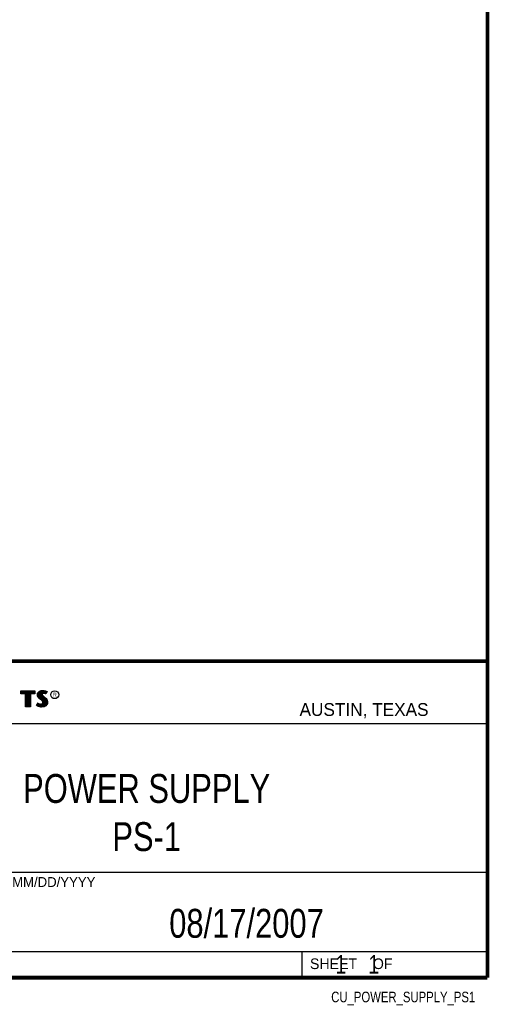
# Model space of a CAD drawing. Header units: inches. Extents: x 0.2 to 16.8, y 0.1 to 10.8.
# Tile 9 of 10: x 14.2 to 16.8, y 0.1 to 5.4. Entities that reach past the tile are written whole.
import ezdxf
from ezdxf.enums import TextEntityAlignment as Align

# ---------------------------------------------------------------- set-up
doc = ezdxf.new("R2010")
doc.units = ezdxf.units.IN
doc.header["$LTSCALE"] = 0.935
doc.header["$MEASUREMENT"] = 0
doc.layers.get('0').update_dxf_attribs({"linetype": 'CONTINUOUS'})
doc.styles.get("Standard").update_dxf_attribs({"font": 'txt', "width": 0.8})

msp = doc.modelspace()

# ---------------------------------------------------------------- linework, layer by layer
at = {"color": 2, "linetype": 'CONTINUOUS'}
for p, q in [((13.0652, 1.9695), (16.745, 1.9695)), ((16.745, 1.9695), (16.745, 0.2605)), ((14.2237, 1.8113), (14.3005, 1.8113)), ((14.2237, 1.795), (14.2237, 1.8113)), ((14.3005, 1.8113), (14.3005, 1.795)), ((14.3255, 1.8083), (14.3342, 1.8118)), ((14.3342, 1.8118), (14.3438, 1.8128)), ((14.3438, 1.8128), (14.3503, 1.8124)), ((14.3503, 1.8124), (14.3573, 1.8109)), ((14.2488, 1.795), (14.2237, 1.795)), ((14.2262, 1.8087), (14.2979, 1.8087)), ((14.2262, 1.7975), (14.2262, 1.8087)), ((14.2514, 1.7975), (14.2262, 1.7975)), ((14.2282, 1.7975), (14.2282, 1.8087)), ((14.2317, 1.7975), (14.2317, 1.8087)), ((14.2351, 1.7975), (14.2351, 1.8087)), ((14.2386, 1.7975), (14.2386, 1.8087)), ((14.2421, 1.7975), (14.2421, 1.8087)), ((14.2456, 1.7975), (14.2456, 1.8087)), ((14.2488, 1.724), (14.2488, 1.795)), ((14.249, 1.7975), (14.249, 1.8087)), ((14.2514, 1.7975), (14.2525, 1.8087)), ((14.2514, 1.7266), (14.2514, 1.7975)), ((14.256, 1.7266), (14.256, 1.8087)), ((14.2595, 1.7266), (14.2595, 1.8087)), ((14.2629, 1.7266), (14.2629, 1.8087)), ((14.2664, 1.7266), (14.2664, 1.8087)), ((14.2699, 1.7266), (14.2699, 1.8087)), ((14.2727, 1.7975), (14.2734, 1.8087)), ((14.2979, 1.7975), (14.2727, 1.7975)), ((14.2727, 1.7975), (14.2727, 1.7266)), ((14.3005, 1.795), (14.2753, 1.795)), ((14.2753, 1.795), (14.2753, 1.724)), ((14.2768, 1.7975), (14.2768, 1.8087)), ((14.2803, 1.7975), (14.2803, 1.8087)), ((14.2838, 1.7975), (14.2838, 1.8087)), ((14.2873, 1.7975), (14.2873, 1.8087)), ((14.2907, 1.7975), (14.2907, 1.8087)), ((14.2942, 1.7975), (14.2942, 1.8087)), ((14.2979, 1.8087), (14.2979, 1.7975)), ((14.3132, 1.7895), (14.3147, 1.797)), ((14.3138, 1.7838), (14.3132, 1.7895)), ((14.3158, 1.7787), (14.3138, 1.7838)), ((14.3147, 1.797), (14.3194, 1.8038)), ((14.3158, 1.7893), (14.3171, 1.796)), ((14.3163, 1.7844), (14.3158, 1.7893)), ((14.3185, 1.7748), (14.3158, 1.7787)), ((14.318, 1.7798), (14.3163, 1.7844)), ((14.3171, 1.796), (14.3212, 1.8021)), ((14.3204, 1.7764), (14.318, 1.7798)), ((14.3237, 1.7695), (14.3185, 1.7748)), ((14.3186, 1.7785), (14.3186, 1.7981)), ((14.3194, 1.8038), (14.3255, 1.8083)), ((14.3255, 1.7714), (14.3204, 1.7764)), ((14.3212, 1.8021), (14.3268, 1.8061)), ((14.322, 1.7748), (14.322, 1.8026)), ((14.3357, 1.7595), (14.3237, 1.7695)), ((14.3255, 1.7713), (14.3255, 1.8052)), ((14.3375, 1.7613), (14.3255, 1.7714)), ((14.3268, 1.8061), (14.3349, 1.8093)), ((14.329, 1.7684), (14.329, 1.807)), ((14.3325, 1.7655), (14.3325, 1.8084)), ((14.3349, 1.8093), (14.3439, 1.8103)), ((14.3396, 1.7556), (14.3357, 1.7595)), ((14.337, 1.7936), (14.3359, 1.8094)), ((14.3359, 1.7626), (14.3368, 1.7911)), ((14.337, 1.7936), (14.3368, 1.7911)), ((14.3368, 1.7911), (14.3376, 1.7874)), ((14.3387, 1.7962), (14.337, 1.7936)), ((14.3416, 1.7572), (14.3375, 1.7613)), ((14.3376, 1.7874), (14.3413, 1.7829)), ((14.3411, 1.7979), (14.3387, 1.7962)), ((14.3395, 1.7928), (14.3393, 1.7913)), ((14.3393, 1.7913), (14.3399, 1.7886)), ((14.3394, 1.7967), (14.3394, 1.8098)), ((14.3394, 1.7594), (14.3394, 1.7852)), ((14.3405, 1.7944), (14.3395, 1.7928)), ((14.3399, 1.7886), (14.3431, 1.7847)), ((14.3422, 1.7956), (14.3405, 1.7944)), ((14.3442, 1.7988), (14.3411, 1.7979)), ((14.3413, 1.7829), (14.3529, 1.7732)), ((14.3447, 1.7964), (14.3422, 1.7956)), ((14.3429, 1.7984), (14.3429, 1.8102)), ((14.3429, 1.7552), (14.3429, 1.7815)), ((14.3431, 1.7847), (14.3546, 1.7751)), ((14.3439, 1.8103), (14.3499, 1.8099)), ((14.3474, 1.7992), (14.3442, 1.7988)), ((14.3474, 1.7967), (14.3447, 1.7964)), ((14.3464, 1.7991), (14.3464, 1.8101)), ((14.3464, 1.7266), (14.3464, 1.7787)), ((14.3506, 1.799), (14.3474, 1.7992)), ((14.3503, 1.7965), (14.3474, 1.7967)), ((14.3498, 1.7991), (14.3498, 1.8099)), ((14.3498, 1.7271), (14.3498, 1.7758)), ((14.3499, 1.8099), (14.3567, 1.8085)), ((14.3548, 1.7956), (14.3503, 1.7965)), ((14.3554, 1.7981), (14.3506, 1.799)), ((14.3529, 1.7732), (14.356, 1.7701)), ((14.3533, 1.7985), (14.3533, 1.8092)), ((14.3533, 1.7293), (14.3533, 1.7728)), ((14.3546, 1.7751), (14.3578, 1.7719)), ((14.3572, 1.7949), (14.3548, 1.7956)), ((14.3583, 1.7972), (14.3554, 1.7981)), ((14.356, 1.7701), (14.359, 1.767)), ((14.3567, 1.8085), (14.3607, 1.807)), ((14.3568, 1.7976), (14.3568, 1.8084)), ((14.3568, 1.7306), (14.3568, 1.7693)), ((14.3596, 1.7934), (14.3572, 1.7949)), ((14.3573, 1.8109), (14.3617, 1.8094)), ((14.3578, 1.7719), (14.3609, 1.7686)), ((14.3586, 1.797), (14.3583, 1.7972)), ((14.3631, 1.806), (14.3586, 1.797)), ((14.359, 1.767), (14.3624, 1.7626)), ((14.3665, 1.8071), (14.3596, 1.7934)), ((14.3603, 1.8003), (14.3603, 1.8072)), ((14.3603, 1.7344), (14.3603, 1.7654)), ((14.3607, 1.807), (14.3631, 1.806)), ((14.3609, 1.7686), (14.3645, 1.764)), ((14.3617, 1.8094), (14.3665, 1.8071)), ((14.3624, 1.7626), (14.3649, 1.7576)), ((14.3645, 1.764), (14.3672, 1.7586)), ((14.3672, 1.7586), (14.3686, 1.7542)), ((14.2753, 1.724), (14.2488, 1.724)), ((14.2727, 1.7266), (14.2514, 1.7266)), ((14.3092, 1.7305), (14.317, 1.7449)), ((14.3141, 1.7272), (14.3092, 1.7305)), ((14.3125, 1.7314), (14.3178, 1.7412)), ((14.3153, 1.7295), (14.3125, 1.7314)), ((14.3189, 1.7253), (14.3141, 1.7272)), ((14.3151, 1.7296), (14.3151, 1.7361)), ((14.3197, 1.7277), (14.3153, 1.7295)), ((14.317, 1.7449), (14.3203, 1.7425)), ((14.3178, 1.7412), (14.319, 1.7404)), ((14.3186, 1.728), (14.319, 1.7404)), ((14.326, 1.7238), (14.3189, 1.7253)), ((14.319, 1.7404), (14.3226, 1.7385)), ((14.3264, 1.7263), (14.3197, 1.7277)), ((14.3203, 1.7425), (14.3236, 1.7409)), ((14.322, 1.7272), (14.322, 1.7387)), ((14.3226, 1.7385), (14.3274, 1.7369)), ((14.3236, 1.7409), (14.3279, 1.7394)), ((14.3255, 1.7264), (14.3255, 1.7376)), ((14.332, 1.7229), (14.326, 1.7238)), ((14.3322, 1.7254), (14.3264, 1.7263)), ((14.3274, 1.7369), (14.3318, 1.7364)), ((14.3279, 1.7394), (14.3318, 1.7389)), ((14.329, 1.7259), (14.329, 1.7367)), ((14.3318, 1.7389), (14.3354, 1.7392)), ((14.3318, 1.7364), (14.336, 1.7367)), ((14.3363, 1.7227), (14.332, 1.7229)), ((14.3362, 1.7253), (14.3322, 1.7254)), ((14.3325, 1.7254), (14.3325, 1.7363)), ((14.3354, 1.7392), (14.3381, 1.7403)), ((14.3359, 1.7252), (14.3359, 1.7367)), ((14.336, 1.7367), (14.3393, 1.738)), ((14.3492, 1.727), (14.3362, 1.7253)), ((14.35, 1.7245), (14.3363, 1.7227)), ((14.3381, 1.7403), (14.3407, 1.7421)), ((14.3393, 1.738), (14.3426, 1.7403)), ((14.3394, 1.7257), (14.3394, 1.7381)), ((14.3419, 1.752), (14.3396, 1.7556)), ((14.3407, 1.7421), (14.3422, 1.7445)), ((14.3442, 1.753), (14.3416, 1.7572)), ((14.3429, 1.7482), (14.3419, 1.752)), ((14.3422, 1.7445), (14.3429, 1.7482)), ((14.3426, 1.7403), (14.3446, 1.7435)), ((14.3429, 1.7262), (14.3429, 1.7405)), ((14.3455, 1.7483), (14.3442, 1.753)), ((14.3446, 1.7435), (14.3455, 1.7483)), ((14.358, 1.7319), (14.3492, 1.727)), ((14.3596, 1.7299), (14.35, 1.7245)), ((14.3631, 1.7376), (14.358, 1.7319)), ((14.3653, 1.7362), (14.3596, 1.7299)), ((14.3657, 1.7434), (14.3631, 1.7376)), ((14.3637, 1.7383), (14.3649, 1.7576)), ((14.3649, 1.7576), (14.3661, 1.7537)), ((14.3681, 1.7427), (14.3653, 1.7362)), ((14.3665, 1.7485), (14.3657, 1.7434)), ((14.3661, 1.7537), (14.3665, 1.7485)), ((14.369, 1.7484), (14.3681, 1.7427)), ((14.3686, 1.7542), (14.369, 1.7484)), ((13.0653, 1.6329), (16.75, 1.6329)), ((13.0652, 0.8295), (16.745, 0.8295)), ((13.0652, 0.4005), (16.745, 0.4005)), ((15.745, 0.4005), (15.745, 0.2605)), ((13.0652, 0.2605), (16.745, 0.2605)), ((15.7462, 0.2607), (16.7462, 0.2607)), ((15.7462, 0.2607), (15.7462, 0.2602)), ((15.7462, 0.2602), (16.7462, 0.2602)), ((16.7462, 0.2607), (16.7462, 0.2602))]:
    msp.add_line(p, q, dxfattribs=at)
at = {"color": 7, "linetype": 'CONTINUOUS', "const_width": 0.02}
for points in [[(16.75, 0.2586), (16.75, 10.7586)], [(11.4718, 1.9702), (16.75, 1.9707)], [(0.25, 0.2586), (16.75, 0.2586)]]:
    msp.add_lwpolyline(points, dxfattribs=at)
at = {"color": 2, "linetype": 'CONTINUOUS'}
msp.add_circle((14.4074, 1.7896), 0.0215, dxfattribs=at)

# ---------------------------------------------------------------- texts
for s, height, p in [('R', 0.0217, (14.3971, 1.7782)), ('AUSTIN, TEXAS', 0.069617, (15.7327, 1.6745)), ('MM/DD/YYYY', 0.05325, (14.1765, 0.7494)), ('SHEET    OF', 0.057262, (15.7892, 0.3052))]:
    msp.add_text(s, height=height, dxfattribs=at).set_placement(p)
at = {"color": 2, "linetype": 'CONTINUOUS', "width": 0.8}
msp.add_text('CU_POWER_SUPPLY_PS1', height=0.057262, dxfattribs=at).set_placement((16.6837, 0.1254), align=Align.RIGHT)
at = {"color": 7, "linetype": 'CONTINUOUS'}
for s, insert, char_height, width, attachment_point in [('POWER SUPPLY\\PPS-1', (14.9051, 1.3603), 0.15625, 1.5, 2), ('08/17/2007 ', (15.4455, 0.6307), 0.15625, 1.375, 2), ('    1    1', (15.8075, 0.3805), 0.1, 0.8, 1)]:
    msp.add_mtext(s, dxfattribs=dict(at, insert=insert, char_height=char_height, width=width, attachment_point=attachment_point))

doc.saveas('drawing.dxf')
